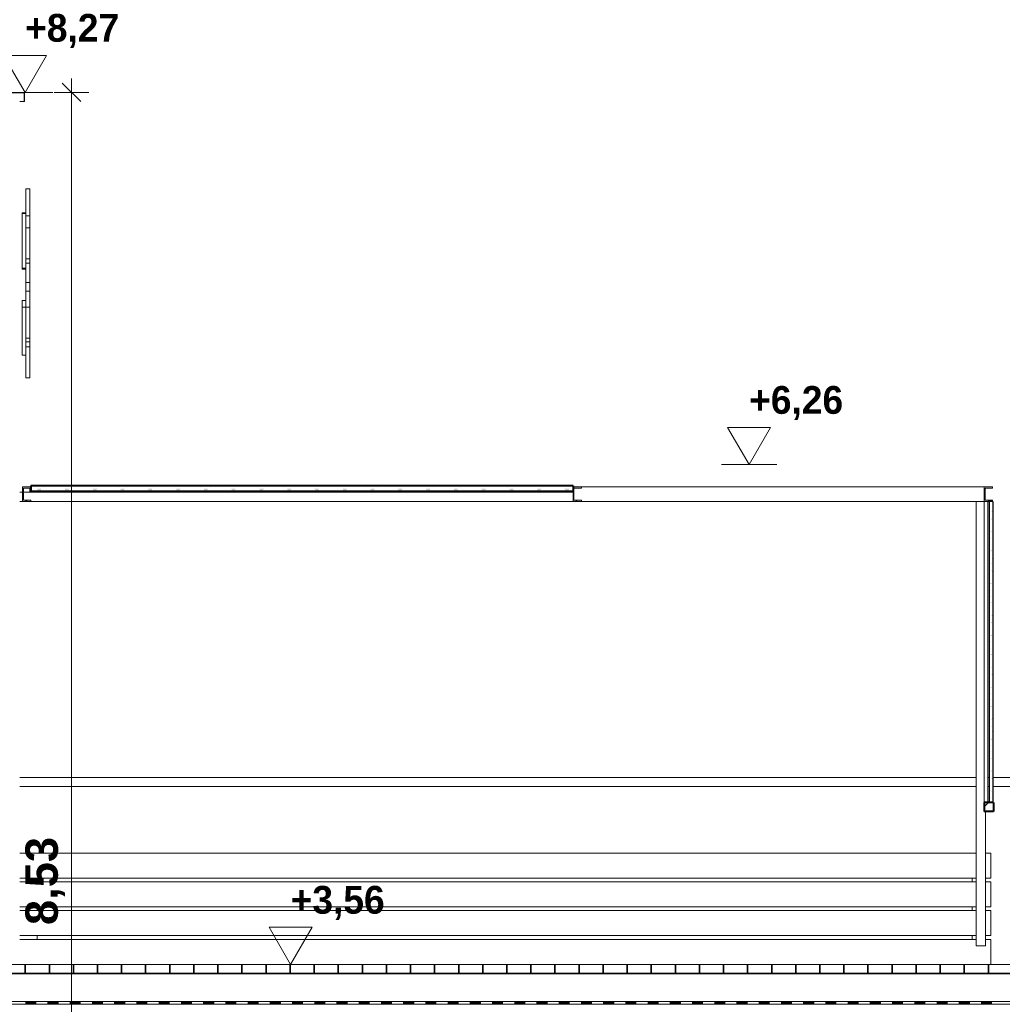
# Model space of a CAD drawing. Header units: millimetres. Extents: x -4481 to 79246, y -53000 to 18468.
# Tile 74 of 79: x 54570 to 59875, y 3344 to 8663. Entities that reach past the tile are written whole.
import ezdxf

# ---------------------------------------------------------------- set-up
doc = ezdxf.new("R2010")
doc.units = ezdxf.units.MM
doc.header["$MEASUREMENT"] = 0
doc.linetypes.add('Wipeout_Contour', pattern=[1000, 0, -1000])
for name, color, linetype in [('Nouveau_0', 7, 'Continuous'), ('Nouveau_2D - Cotations pour 100ème', 7, 'Continuous'), ('Nouveau__Constr - Poutres', 7, 'Continuous'), ('Nouveau__Constr - Serrurerie', 7, 'Continuous'), ('Nouveau__Murs ext - Bardages', 7, 'Continuous'), ('Nouveau__Sols - Dalles', 7, 'Continuous'), ('Nouveau_Equip - Agencement', 7, 'Continuous')]:
    doc.layers.add(name, color=color, linetype=linetype)
doc.styles.add('STYLE_GENERE_1', font='GOTHIC.TTF')
doc.styles.add('STYLE_GENERE_2', font='arial.ttf')
doc.dimstyles.new('STYLE_GENERE__10', dxfattribs={"dimtxt": 175, "dimasz": 95, "dimexe": 0.18, "dimexo": 30247.210424, "dimgap": 0, "dimtad": 1, "dimlfac": 0.001, "dimzin": 0, "dimdsep": 46, "dimtxsty": 'STYLE_GENERE_2', "dimblk": 'ARROWHEAD_6', "dimblk1": 'ARROWHEAD_6', "dimblk2": 'ARROWHEAD_6', "dimcen": 0.09, "dimclrd": 1, "dimclre": 1, "dimclrt": 1, "dimazin": 0, "dimtfac": 1, "dimtdec": 4, "dimtmove": 0, "dimatfit": 3, "dimfxl": 0, "dimtolj": 1, "dimtzin": 0, "dimarcsym": 0})
doc.dimstyles.new('STYLE_GENERE__9', dxfattribs={"dimtxt": 175, "dimasz": 95, "dimexe": 0.18, "dimexo": 28568.917041, "dimgap": 0, "dimtad": 1, "dimlfac": 0.001, "dimzin": 0, "dimdsep": 46, "dimtxsty": 'STYLE_GENERE_2', "dimblk": 'ARROWHEAD_6', "dimblk1": 'ARROWHEAD_6', "dimblk2": 'ARROWHEAD_6', "dimcen": 0.09, "dimclrd": 1, "dimclre": 1, "dimclrt": 1, "dimazin": 0, "dimtfac": 1, "dimtdec": 4, "dimtmove": 0, "dimatfit": 3, "dimfxl": 0, "dimtolj": 1, "dimtzin": 0, "dimarcsym": 0})
pattern_1 = [(135, (0, 0), (159.099, 159.099), []), (135, (-53.03, -53.03), (159.099, 159.099), [])]

# ---------------------------------------------------------------- blocks, each defined once
blk = doc.blocks.new('Élément de coupe_45')
at = {"layer": 'Nouveau__Constr - Poutres', "color": 7, "linetype": 'Continuous', "lineweight": 13}
for p, q in [((59735, 4570), (54570, 4570)), ((59805, 4570), (59797.5, 4570)), ((59923, 4570), (59825, 4570)), ((59735, 4520), (54570, 4520)), ((59805, 4520), (59797.5, 4520)), ((59923, 4520), (59825, 4520))]:
    blk.add_line(p, q, dxfattribs=at)
blk = doc.blocks.new('Élément de coupe_47')
at = {"layer": 'Nouveau__Murs ext - Bardages', "linetype": 'Continuous', "lineweight": 15}
blk.add_hatch(color=7, dxfattribs=at).paths.add_polyline_path([(54217, 8270), (54217, 8220), (54219, 8220), (54219, 8268), (54594, 8268), (54594, 8220), (54596, 8220), (54596, 8270)])
at = {"layer": 'Nouveau__Murs ext - Bardages', "color": 7, "linetype": 'Continuous', "lineweight": 20}
for p, q in [((54217, 8270), (54217, 8220)), ((54596, 8270), (54217, 8270)), ((54219, 8268), (54219, 8220)), ((54594, 8268), (54219, 8268)), ((54594, 8268), (54594, 8220)), ((54596, 8270), (54596, 8220)), ((54219, 8220), (54217, 8220)), ((54596, 8220), (54594, 8220))]:
    blk.add_line(p, q, dxfattribs=at)
blk = doc.blocks.new('Élément de coupe_48')
at = {"layer": 'Nouveau__Murs ext - Bardages', "color": 7, "linetype": 'Continuous', "lineweight": 13}
blk.add_line((54594, 8220), (54570, 8220), dxfattribs=at)
blk = doc.blocks.new('Élément de coupe_99')
at = {"layer": 'Nouveau__Constr - Poutres', "color": 7, "linetype": 'Continuous', "lineweight": 13}
for p, q in [((54604, 7748.8), (54604, 7742)), ((54604, 7748.8), (54624, 7748.8)), ((54604, 7742), (54604, 7729)), ((54604, 7729), (54604, 7710.7)), ((54624, 7748.8), (54624, 7742)), ((54624, 7742), (54624, 7729)), ((54624, 7729), (54624, 7710.7)), ((54604, 7710.7), (54604, 7688.8)), ((54604, 7688.8), (54604, 7664.9)), ((54604, 7664.9), (54604, 7641)), ((54624, 7710.7), (54624, 7688.8)), ((54624, 7688.8), (54624, 7664.9)), ((54624, 7664.9), (54624, 7641)), ((54604, 7641), (54604, 7619.1)), ((54604, 7619.1), (54604, 7602.3)), ((54624, 7641), (54624, 7619.1)), ((54624, 7619.1), (54624, 7602.3)), ((54604, 7602.3), (54604, 7598.4)), ((54604, 7602.3), (54624, 7602.3)), ((54604, 7598.4), (54604, 7587.1)), ((54604, 7587.1), (54604, 7570.3)), ((54604, 7570.3), (54604, 7550.5)), ((54624, 7602.3), (54624, 7598.4)), ((54624, 7598.4), (54624, 7587.1)), ((54624, 7587.1), (54624, 7570.3)), ((54624, 7570.3), (54624, 7550.5)), ((54604, 7550.5), (54604, 7538.9)), ((54604, 7538.9), (54604, 7532.1)), ((54604, 7538.9), (54624, 7538.9)), ((54604, 7532.1), (54604, 7519.1)), ((54604, 7519.1), (54604, 7500.9)), ((54604, 7500.9), (54604, 7478.9)), ((54624, 7550.5), (54624, 7538.9)), ((54624, 7538.9), (54624, 7532.1)), ((54624, 7532.1), (54624, 7519.1)), ((54624, 7519.1), (54624, 7500.9)), ((54624, 7500.9), (54624, 7478.9)), ((54604, 7478.9), (54604, 7455)), ((54604, 7455), (54604, 7431.1)), ((54624, 7478.9), (54624, 7455)), ((54624, 7455), (54624, 7431.1)), ((54604, 7431.1), (54604, 7409.2)), ((54604, 7409.2), (54604, 7390.9)), ((54624, 7431.1), (54624, 7409.2)), ((54624, 7409.2), (54624, 7390.9)), ((54604, 7390.9), (54604, 7377.9)), ((54604, 7377.9), (54604, 7371.1)), ((54604, 7371.1), (54624, 7371.1)), ((54604, 7371.1), (54604, 7370.8)), ((54604, 7370.8), (54604, 7347.4)), ((54604, 7347.4), (54604, 7343.4)), ((54604, 7347.4), (54624, 7347.4)), ((54604, 7343.4), (54604, 7332.2)), ((54624, 7390.9), (54624, 7377.9)), ((54624, 7377.9), (54624, 7371.1)), ((54624, 7371.1), (54624, 7370.8)), ((54624, 7370.8), (54624, 7347.4)), ((54624, 7347.4), (54624, 7343.4)), ((54624, 7343.4), (54624, 7332.2)), ((54604, 7332.2), (54604, 7315.4)), ((54604, 7315.4), (54604, 7295.6)), ((54604, 7295.6), (54604, 7275.7)), ((54624, 7332.2), (54624, 7315.4)), ((54624, 7315.4), (54624, 7295.6)), ((54624, 7295.6), (54624, 7275.7)), ((54604, 7275.7), (54604, 7258.9)), ((54604, 7258.9), (54604, 7247.7)), ((54604, 7247.7), (54604, 7243.8)), ((54604, 7243.8), (54604, 7224.9)), ((54604, 7243.8), (54624, 7243.8)), ((54624, 7275.7), (54624, 7258.9)), ((54624, 7258.9), (54624, 7247.7)), ((54624, 7247.7), (54624, 7243.8)), ((54624, 7243.8), (54624, 7224.9)), ((54604, 7224.9), (54604, 7195.5)), ((54604, 7195.5), (54604, 7188.7)), ((54604, 7195.5), (54624, 7195.5)), ((54604, 7188.7), (54604, 7175.6)), ((54624, 7224.9), (54624, 7195.5)), ((54624, 7195.5), (54624, 7188.7)), ((54624, 7188.7), (54624, 7175.6)), ((54604, 7175.6), (54604, 7157.4)), ((54604, 7157.4), (54604, 7135.4)), ((54604, 7135.4), (54604, 7111.6)), ((54624, 7175.6), (54624, 7157.4)), ((54624, 7157.4), (54624, 7135.4)), ((54624, 7135.4), (54624, 7111.6)), ((54604, 7111.6), (54604, 7110.6)), ((54604, 7110.6), (54604, 7103.8)), ((54604, 7110.6), (54624, 7110.6)), ((54604, 7103.8), (54604, 7090.8)), ((54604, 7090.8), (54604, 7072.5)), ((54624, 7111.6), (54624, 7110.6)), ((54624, 7110.6), (54624, 7103.8)), ((54624, 7103.8), (54624, 7090.8)), ((54624, 7090.8), (54624, 7072.5)), ((54604, 7072.5), (54604, 7050.6)), ((54604, 7050.6), (54604, 7026.7)), ((54604, 7026.7), (54604, 7002.8)), ((54624, 7072.5), (54624, 7050.6)), ((54624, 7050.6), (54624, 7026.7)), ((54624, 7026.7), (54624, 7002.8)), ((54604, 7002.8), (54604, 6980.8)), ((54604, 6980.8), (54604, 6962.6)), ((54624, 7002.8), (54624, 6980.8)), ((54624, 6980.8), (54624, 6962.6)), ((54604, 6962.6), (54604, 6949.6)), ((54604, 6949.6), (54604, 6942.8)), ((54604, 6942.8), (54604, 6938.1)), ((54604, 6942.8), (54624, 6942.8)), ((54604, 6938.1), (54604, 6926.9)), ((54604, 6926.9), (54604, 6922.9)), ((54604, 6922.9), (54624, 6922.9)), ((54604, 6922.9), (54604, 6921.2)), ((54604, 6921.2), (54604, 6904.6)), ((54624, 6962.6), (54624, 6949.6)), ((54624, 6949.6), (54624, 6942.8)), ((54624, 6942.8), (54624, 6938.1)), ((54624, 6938.1), (54624, 6926.9)), ((54624, 6926.9), (54624, 6922.9)), ((54624, 6922.9), (54624, 6921.2)), ((54624, 6921.2), (54624, 6904.6)), ((54604, 6904.6), (54604, 6896.3)), ((54604, 6896.3), (54604, 6889.5)), ((54604, 6896.3), (54624, 6896.3)), ((54604, 6889.5), (54604, 6876.4)), ((54604, 6876.4), (54604, 6858.2)), ((54624, 6904.6), (54624, 6896.3)), ((54624, 6896.3), (54624, 6889.5)), ((54624, 6889.5), (54624, 6876.4)), ((54624, 6876.4), (54624, 6858.2)), ((54604, 6858.2), (54604, 6836.3)), ((54604, 6836.3), (54604, 6812.4)), ((54604, 6812.4), (54604, 6788.5)), ((54624, 6858.2), (54624, 6836.3)), ((54624, 6836.3), (54624, 6812.4)), ((54624, 6812.4), (54624, 6788.5)), ((54604, 6788.5), (54604, 6766.5)), ((54604, 6766.5), (54604, 6748.3)), ((54624, 6788.5), (54624, 6766.5)), ((54624, 6766.5), (54624, 6748.3)), ((54604, 6748.3), (54604, 6735.2)), ((54604, 6735.2), (54604, 6728.4)), ((54604, 6728.4), (54624, 6728.4)), ((54624, 6748.3), (54624, 6735.2)), ((54624, 6735.2), (54624, 6728.4))]:
    blk.add_line(p, q, dxfattribs=at)
blk = doc.blocks.new('*X148')
at = {"layer": 'Nouveau__Sols - Dalles', "linetype": 'Continuous', "lineweight": 15}
for points in [[(54660, 3360), (54600, 3360), (54600, 3345), (54660, 3345)], [(54780, 3360), (54720, 3360), (54720, 3345), (54780, 3345)], [(54900, 3360), (54840, 3360), (54840, 3345), (54900, 3345)], [(55020, 3360), (54960, 3360), (54960, 3345), (55020, 3345)], [(55140, 3360), (55080, 3360), (55080, 3345), (55140, 3345)], [(55260, 3360), (55200, 3360), (55200, 3345), (55260, 3345)], [(55380, 3360), (55320, 3360), (55320, 3345), (55380, 3345)], [(55500, 3360), (55440, 3360), (55440, 3345), (55500, 3345)], [(55620, 3360), (55560, 3360), (55560, 3345), (55620, 3345)], [(55740, 3360), (55680, 3360), (55680, 3345), (55740, 3345)], [(55860, 3360), (55800, 3360), (55800, 3345), (55860, 3345)], [(55980, 3360), (55920, 3360), (55920, 3345), (55980, 3345)], [(56100, 3360), (56040, 3360), (56040, 3345), (56100, 3345)], [(56220, 3360), (56160, 3360), (56160, 3345), (56220, 3345)], [(56340, 3360), (56280, 3360), (56280, 3345), (56340, 3345)], [(56460, 3360), (56400, 3360), (56400, 3345), (56460, 3345)], [(56580, 3360), (56520, 3360), (56520, 3345), (56580, 3345)], [(56700, 3360), (56640, 3360), (56640, 3345), (56700, 3345)], [(56820, 3360), (56760, 3360), (56760, 3345), (56820, 3345)], [(56940, 3360), (56880, 3360), (56880, 3345), (56940, 3345)], [(57060, 3360), (57000, 3360), (57000, 3345), (57060, 3345)], [(57180, 3360), (57120, 3360), (57120, 3345), (57180, 3345)], [(57300, 3360), (57240, 3360), (57240, 3345), (57300, 3345)], [(57420, 3360), (57360, 3360), (57360, 3345), (57420, 3345)], [(57540, 3360), (57480, 3360), (57480, 3345), (57540, 3345)], [(57660, 3360), (57600, 3360), (57600, 3345), (57660, 3345)], [(57780, 3360), (57720, 3360), (57720, 3345), (57780, 3345)], [(57900, 3360), (57840, 3360), (57840, 3345), (57900, 3345)], [(58020, 3360), (57960, 3360), (57960, 3345), (58020, 3345)], [(58140, 3360), (58080, 3360), (58080, 3345), (58140, 3345)], [(58260, 3360), (58200, 3360), (58200, 3345), (58260, 3345)], [(58380, 3360), (58320, 3360), (58320, 3345), (58380, 3345)], [(58500, 3360), (58440, 3360), (58440, 3345), (58500, 3345)], [(58620, 3360), (58560, 3360), (58560, 3345), (58620, 3345)], [(58740, 3360), (58680, 3360), (58680, 3345), (58740, 3345)], [(58860, 3360), (58800, 3360), (58800, 3345), (58860, 3345)], [(58980, 3360), (58920, 3360), (58920, 3345), (58980, 3345)], [(59100, 3360), (59040, 3360), (59040, 3345), (59100, 3345)], [(59220, 3360), (59160, 3360), (59160, 3345), (59220, 3345)], [(59340, 3360), (59280, 3360), (59280, 3345), (59340, 3345)], [(59460, 3360), (59400, 3360), (59400, 3345), (59460, 3345)], [(59580, 3360), (59520, 3360), (59520, 3345), (59580, 3345)], [(59700, 3360), (59640, 3360), (59640, 3345), (59700, 3345)], [(59820, 3360), (59760, 3360), (59760, 3345), (59820, 3345)]]:
    blk.add_hatch(color=7, dxfattribs=at).paths.add_polyline_path(points)
blk = doc.blocks.new('Élément de coupe_133')
at = {"color": 254, "linetype": 'Wipeout_Contour', "lineweight": 0, "ltscale": 229289.191461}
blk.add_wipeout([(54470, 3510), (54470, 3360), (59968, 3360), (59968, 3510)], dxfattribs=at).dxf.layer = 'Nouveau__Sols - Dalles'
at = {"layer": 'Nouveau__Sols - Dalles', "color": 7, "linetype": 'Continuous', "lineweight": 5}
for p, q in [((59968, 3360), (54470, 3360)), ((59968, 3345), (54470, 3345))]:
    blk.add_line(p, q, dxfattribs=at)
at = {"layer": 'Nouveau__Sols - Dalles', "lineweight": 0}
blk.add_blockref('*X148', (0, 0), dxfattribs=at)
at = {"color": 254, "linetype": 'Wipeout_Contour', "lineweight": 0, "ltscale": 229313.390378}
blk.add_wipeout([(54470, 3510), (59968, 3510), (59968, 3560), (54470, 3560)], dxfattribs=at).dxf.layer = 'Nouveau__Sols - Dalles'
at = {"layer": 'Nouveau__Sols - Dalles', "linetype": 'Continuous', "lineweight": 35}
h = blk.add_hatch(dxfattribs=at)
h.set_pattern_fill('Béton_préfabriqué', style=0, pattern_type=2)
h.set_pattern_definition([(0, (0, 0), (0, 130), []), (90, (0, 0), (-130, 0), [])])
h.paths.add_polyline_path([(54470, 3510), (59968, 3510), (59968, 3560), (54470, 3560)])
at = {"layer": 'Nouveau__Sols - Dalles', "color": 7, "linetype": 'Continuous', "lineweight": 5}
for p, q in [((59960, 3560), (54470, 3560)), ((59968, 3510), (54470, 3510))]:
    blk.add_line(p, q, dxfattribs=at)
blk = doc.blocks.new('Élément de coupe_137')
at = {"layer": 'Nouveau__Constr - Serrurerie', "color": 7, "linetype": 'Continuous', "lineweight": 13}
for p, q in [((54625, 6110), (54625, 6132)), ((57602.5, 6140), (59777.5, 6140)), ((54630, 6115), (54630, 6110)), ((57602.5, 6060), (59735, 6060))]:
    blk.add_line(p, q, dxfattribs=at)
blk = doc.blocks.new('Élément de coupe_176')
at = {"layer": 'Nouveau__Murs ext - Bardages', "color": 7, "linetype": 'Continuous', "lineweight": 13}
for p, q in [((54584, 7620), (54584, 7618)), ((54604, 7620), (54584, 7620)), ((54584, 7618), (54584, 7614.9)), ((54584, 7614.9), (54584, 7320.4)), ((54604, 7614.9), (54584, 7614.9)), ((54584, 7320.4), (54584, 7320.3)), ((54604, 7320.4), (54584, 7320.4)), ((54584, 7320.3), (54584, 7316.6)), ((54584, 7316.6), (54584, 7315.4)), ((54604, 7315.4), (54584, 7315.4))]:
    blk.add_line(p, q, dxfattribs=at)
blk = doc.blocks.new('Élément de coupe_177')
at = {"layer": 'Nouveau__Murs ext - Bardages', "color": 7, "linetype": 'Continuous', "lineweight": 13}
for p, q in [((54584, 7145.1), (54584, 7110.3)), ((54604, 7145.1), (54584, 7145.1)), ((54584, 7110.3), (54584, 6850.6)), ((54604, 7110.3), (54584, 7110.3)), ((54604, 6850.6), (54584, 6850.6))]:
    blk.add_line(p, q, dxfattribs=at)
blk = doc.blocks.new('Élément de coupe_178')
at = {"layer": 'Nouveau_0', "color": 7, "linetype": 'Continuous', "lineweight": 13}
for p, q in [((59735, 6060), (59777.5, 6060)), ((59735, 3660), (59735, 6060)), ((59785, 3660), (59785, 4385)), ((59735, 3660), (59785, 3660))]:
    blk.add_line(p, q, dxfattribs=at)
blk = doc.blocks.new('Élément de coupe_179')
at = {"layer": 'Nouveau_Equip - Agencement', "color": 7, "linetype": 'Continuous', "lineweight": 13}
for p, q in [((54570, 4160), (59735, 4160)), ((59785, 4160), (59813, 4160)), ((59813, 4025), (59813, 4160)), ((54570, 4025), (59735, 4025)), ((54570, 4005), (59735, 4005)), ((54665, 4005), (54665, 4025)), ((59713, 4005), (59713, 4025)), ((59785, 4025), (59813, 4025)), ((59785, 4005), (59813, 4005)), ((59813, 3870), (59813, 4005)), ((54570, 3870), (59735, 3870)), ((54570, 3850), (59735, 3850)), ((54665, 3850), (54665, 3870)), ((59713, 3850), (59713, 3870)), ((59785, 3870), (59813, 3870)), ((59785, 3850), (59813, 3850)), ((59813, 3715), (59813, 3850)), ((54570, 3715), (59735, 3715)), ((54570, 3695), (59735, 3695)), ((54665, 3695), (54665, 3715)), ((59713, 3695), (59713, 3715)), ((59785, 3715), (59813, 3715)), ((59785, 3695), (59813, 3695)), ((59813, 3560), (59813, 3695))]:
    blk.add_line(p, q, dxfattribs=at)
blk = doc.blocks.new('Élément de coupe_184')
at = {"color": 254, "linetype": 'Wipeout_Contour', "lineweight": 0, "ltscale": 480892.337075}
blk.add_wipeout([(59822.5, 6140), (59777.5, 6140), (59777.5, 6060), (59822.5, 6060), (59822.5, 6068), (59782.5, 6068), (59782.5, 6132), (59822.5, 6132)], dxfattribs=at).dxf.layer = 'Nouveau__Constr - Serrurerie'
at = {"layer": 'Nouveau__Constr - Serrurerie', "linetype": 'Continuous', "lineweight": 15}
h = blk.add_hatch(dxfattribs=at)
h.set_pattern_fill('Acier', style=0, pattern_type=2)
h.set_pattern_definition(pattern_1)
h.paths.add_polyline_path([(59822.5, 6140), (59777.5, 6140), (59777.5, 6060), (59822.5, 6060), (59822.5, 6068), (59782.5, 6068), (59782.5, 6132), (59822.5, 6132)])
at = {"layer": 'Nouveau__Constr - Serrurerie', "color": 7, "linetype": 'Continuous', "lineweight": 13}
for p, q in [((59777.5, 6140), (59777.5, 6060)), ((59822.5, 6140), (59777.5, 6140)), ((59782.5, 6132), (59782.5, 6068)), ((59822.5, 6132), (59782.5, 6132)), ((59822.5, 6140), (59822.5, 6132)), ((59822.5, 6068), (59782.5, 6068)), ((59822.5, 6068), (59822.5, 6060)), ((59805, 6060), (59777.5, 6060))]:
    blk.add_line(p, q, dxfattribs=at)
blk = doc.blocks.new('Élément de coupe_185')
at = {"color": 254, "linetype": 'Wipeout_Contour', "lineweight": 0, "ltscale": 463227.527298}
blk.add_wipeout([(57602.5, 6140), (57557.5, 6140), (57557.5, 6060), (57602.5, 6060), (57602.5, 6068), (57562.5, 6068), (57562.5, 6132), (57602.5, 6132)], dxfattribs=at).dxf.layer = 'Nouveau__Constr - Serrurerie'
at = {"layer": 'Nouveau__Constr - Serrurerie', "linetype": 'Continuous', "lineweight": 15}
h = blk.add_hatch(dxfattribs=at)
h.set_pattern_fill('Acier', style=0, pattern_type=2)
h.set_pattern_definition(pattern_1)
h.paths.add_polyline_path([(57602.5, 6140), (57557.5, 6140), (57557.5, 6060), (57602.5, 6060), (57602.5, 6068), (57562.5, 6068), (57562.5, 6132), (57602.5, 6132)])
at = {"layer": 'Nouveau__Constr - Serrurerie', "color": 7, "linetype": 'Continuous', "lineweight": 13}
for p, q in [((57602.5, 6140), (57557.5, 6140)), ((57562.5, 6132), (57562.5, 6068)), ((57602.5, 6132), (57562.5, 6132)), ((57602.5, 6140), (57602.5, 6132)), ((57557.5, 6115), (57557.5, 6060)), ((57602.5, 6068), (57562.5, 6068)), ((57602.5, 6068), (57602.5, 6060)), ((57602.5, 6060), (57557.5, 6060))]:
    blk.add_line(p, q, dxfattribs=at)
blk = doc.blocks.new('Élément de coupe_309')
at = {"color": 254, "linetype": 'Wipeout_Contour', "lineweight": 0, "ltscale": 439586.995881}
blk.add_wipeout([(54630, 6140), (54585, 6140), (54585, 6060), (54630, 6060), (54630, 6068), (54590, 6068), (54590, 6132), (54630, 6132)], dxfattribs=at).dxf.layer = 'Nouveau__Constr - Serrurerie'
at = {"layer": 'Nouveau__Constr - Serrurerie', "linetype": 'Continuous', "lineweight": 15}
h = blk.add_hatch(dxfattribs=at)
h.set_pattern_fill('Acier', style=0, pattern_type=2)
h.set_pattern_definition(pattern_1)
h.paths.add_polyline_path([(54630, 6140), (54585, 6140), (54585, 6060), (54630, 6060), (54630, 6068), (54590, 6068), (54590, 6132), (54630, 6132)])
at = {"layer": 'Nouveau__Constr - Serrurerie', "color": 7, "linetype": 'Continuous', "lineweight": 13}
for p, q in [((54585, 6140), (54585, 6060)), ((54630, 6140), (54585, 6140)), ((54590, 6132), (54590, 6068)), ((54630, 6132), (54590, 6132)), ((54630, 6068), (54590, 6068)), ((54630, 6068), (54630, 6060)), ((54630, 6060), (54585, 6060))]:
    blk.add_line(p, q, dxfattribs=at)
blk = doc.blocks.new('Élément de coupe_316')
at = {"color": 254, "linetype": 'Wipeout_Contour', "lineweight": 0, "ltscale": 239859.549831}
blk.add_wipeout([(59777.5, 4435), (59777.5, 4385), (59827.5, 4385), (59827.5, 4435)], dxfattribs=at).dxf.layer = 'Nouveau__Constr - Serrurerie'
at = {"layer": 'Nouveau__Constr - Serrurerie', "linetype": 'Continuous', "lineweight": 15}
h = blk.add_hatch(dxfattribs=at)
h.set_pattern_fill('Acier', style=0, pattern_type=2)
h.set_pattern_definition([(45, (0, 0), (-159.099, 159.099), []), (45, (-53.03, 53.03), (-159.099, 159.099), [])])
h.paths.add_polyline_path([(59777.5, 4435), (59777.5, 4385), (59827.5, 4385), (59827.5, 4435)])
at = {"layer": 'Nouveau__Constr - Serrurerie', "color": 7, "linetype": 'Continuous', "lineweight": 40}
for p, q in [((59777.5, 4435), (59777.5, 4385)), ((59805, 4435), (59777.5, 4435)), ((59825, 4435), (59805, 4435)), ((59827.5, 4435), (59825, 4435)), ((59827.5, 4435), (59827.5, 4385)), ((59827.5, 4385), (59777.5, 4385))]:
    blk.add_line(p, q, dxfattribs=at)
blk = doc.blocks.new('Élément de coupe_317')
at = {"layer": 'Nouveau_0', "color": 7, "linetype": 'Continuous', "lineweight": 13}
for p, q in [((59777.5, 4435), (59777.5, 6060)), ((59797.5, 4435), (59797.5, 6060))]:
    blk.add_line(p, q, dxfattribs=at)
blk = doc.blocks.new('Élément de coupe_319')
at = {"layer": 'Nouveau__Constr - Serrurerie', "color": 7, "linetype": 'Continuous', "lineweight": 13}
for p, q in [((54570, 6110), (54585, 6110)), ((54590, 6110), (57557.5, 6110)), ((54570, 6060), (54585, 6060)), ((54630, 6060), (57557.5, 6060))]:
    blk.add_line(p, q, dxfattribs=at)
blk = doc.blocks.new('*X408')
at = {"layer": 'Nouveau__Constr - Serrurerie', "linetype": 'Continuous', "lineweight": 15}
for points in [[(54632.3, 6145), (54631.5, 6145), (54665, 6129.5), (54665, 6120.5), (54653.1, 6115), (54653.8, 6115), (54665, 6120.2), (54665, 6120), (54685, 6120), (54685, 6120.2), (54696.2, 6115), (54696.9, 6115), (54685, 6120.5), (54685, 6129.5), (54718.5, 6145), (54717.7, 6145), (54685, 6129.8), (54685, 6130), (54665, 6130), (54665, 6129.8)], [(54781.5, 6145), (54815, 6129.5), (54815, 6120.5), (54803.1, 6115), (54803.8, 6115), (54815, 6120.2), (54815, 6120), (54835, 6120), (54835, 6120.2), (54846.2, 6115), (54846.9, 6115), (54835, 6120.5), (54835, 6129.5), (54868.5, 6145), (54867.7, 6145), (54835, 6129.8), (54835, 6130), (54815, 6130), (54815, 6129.8), (54782.3, 6145)], [(54931.5, 6145), (54965, 6129.5), (54965, 6120.5), (54953.1, 6115), (54953.8, 6115), (54965, 6120.2), (54965, 6120), (54985, 6120), (54985, 6120.2), (54996.2, 6115), (54996.9, 6115), (54985, 6120.5), (54985, 6129.5), (55018.5, 6145), (55017.7, 6145), (54985, 6129.8), (54985, 6130), (54965, 6130), (54965, 6129.8), (54932.3, 6145)], [(55081.5, 6145), (55115, 6129.5), (55115, 6120.5), (55103.1, 6115), (55103.8, 6115), (55115, 6120.2), (55115, 6120), (55135, 6120), (55135, 6120.2), (55146.2, 6115), (55146.9, 6115), (55135, 6120.5), (55135, 6129.5), (55168.5, 6145), (55167.7, 6145), (55135, 6129.8), (55135, 6130), (55115, 6130), (55115, 6129.8), (55082.3, 6145)], [(55231.5, 6145), (55265, 6129.5), (55265, 6120.5), (55253.1, 6115), (55253.8, 6115), (55265, 6120.2), (55265, 6120), (55285, 6120), (55285, 6120.2), (55296.2, 6115), (55296.9, 6115), (55285, 6120.5), (55285, 6129.5), (55318.5, 6145), (55317.7, 6145), (55285, 6129.8), (55285, 6130), (55265, 6130), (55265, 6129.8), (55232.3, 6145)], [(55381.5, 6145), (55415, 6129.5), (55415, 6120.5), (55403.1, 6115), (55403.8, 6115), (55415, 6120.2), (55415, 6120), (55435, 6120), (55435, 6120.2), (55446.2, 6115), (55446.9, 6115), (55435, 6120.5), (55435, 6129.5), (55468.5, 6145), (55467.7, 6145), (55435, 6129.8), (55435, 6130), (55415, 6130), (55415, 6129.8), (55382.3, 6145)], [(55531.5, 6145), (55565, 6129.5), (55565, 6120.5), (55553.1, 6115), (55553.8, 6115), (55565, 6120.2), (55565, 6120), (55585, 6120), (55585, 6120.2), (55596.2, 6115), (55596.9, 6115), (55585, 6120.5), (55585, 6129.5), (55618.5, 6145), (55617.7, 6145), (55585, 6129.8), (55585, 6130), (55565, 6130), (55565, 6129.8), (55532.3, 6145)], [(55681.5, 6145), (55715, 6129.5), (55715, 6120.5), (55703.1, 6115), (55703.8, 6115), (55715, 6120.2), (55715, 6120), (55735, 6120), (55735, 6120.2), (55746.2, 6115), (55746.9, 6115), (55735, 6120.5), (55735, 6129.5), (55768.5, 6145), (55767.7, 6145), (55735, 6129.8), (55735, 6130), (55715, 6130), (55715, 6129.8), (55682.3, 6145)], [(55831.5, 6145), (55865, 6129.5), (55865, 6120.5), (55853.1, 6115), (55853.8, 6115), (55865, 6120.2), (55865, 6120), (55885, 6120), (55885, 6120.2), (55896.2, 6115), (55896.9, 6115), (55885, 6120.5), (55885, 6129.5), (55918.5, 6145), (55917.7, 6145), (55885, 6129.8), (55885, 6130), (55865, 6130), (55865, 6129.8), (55832.3, 6145)], [(55981.5, 6145), (56015, 6129.5), (56015, 6120.5), (56003.1, 6115), (56003.8, 6115), (56015, 6120.2), (56015, 6120), (56035, 6120), (56035, 6120.2), (56046.2, 6115), (56046.9, 6115), (56035, 6120.5), (56035, 6129.5), (56068.5, 6145), (56067.7, 6145), (56035, 6129.8), (56035, 6130), (56015, 6130), (56015, 6129.8), (55982.3, 6145)], [(56131.5, 6145), (56165, 6129.5), (56165, 6120.5), (56153.1, 6115), (56153.8, 6115), (56165, 6120.2), (56165, 6120), (56185, 6120), (56185, 6120.2), (56196.2, 6115), (56196.9, 6115), (56185, 6120.5), (56185, 6129.5), (56218.5, 6145), (56217.7, 6145), (56185, 6129.8), (56185, 6130), (56165, 6130), (56165, 6129.8), (56132.3, 6145)], [(56281.5, 6145), (56315, 6129.5), (56315, 6120.5), (56303.1, 6115), (56303.8, 6115), (56315, 6120.2), (56315, 6120), (56335, 6120), (56335, 6120.2), (56346.2, 6115), (56346.9, 6115), (56335, 6120.5), (56335, 6129.5), (56368.5, 6145), (56367.7, 6145), (56335, 6129.8), (56335, 6130), (56315, 6130), (56315, 6129.8), (56282.3, 6145)], [(56431.5, 6145), (56465, 6129.5), (56465, 6120.5), (56453.1, 6115), (56453.8, 6115), (56465, 6120.2), (56465, 6120), (56485, 6120), (56485, 6120.2), (56496.2, 6115), (56496.9, 6115), (56485, 6120.5), (56485, 6129.5), (56518.5, 6145), (56517.7, 6145), (56485, 6129.8), (56485, 6130), (56465, 6130), (56465, 6129.8), (56432.3, 6145)], [(56581.5, 6145), (56615, 6129.5), (56615, 6120.5), (56603.1, 6115), (56603.8, 6115), (56615, 6120.2), (56615, 6120), (56635, 6120), (56635, 6120.2), (56646.2, 6115), (56646.9, 6115), (56635, 6120.5), (56635, 6129.5), (56668.5, 6145), (56667.7, 6145), (56635, 6129.8), (56635, 6130), (56615, 6130), (56615, 6129.8), (56582.3, 6145)], [(56731.5, 6145), (56765, 6129.5), (56765, 6120.5), (56753.1, 6115), (56753.8, 6115), (56765, 6120.2), (56765, 6120), (56785, 6120), (56785, 6120.2), (56796.2, 6115), (56796.9, 6115), (56785, 6120.5), (56785, 6129.5), (56818.5, 6145), (56817.7, 6145), (56785, 6129.8), (56785, 6130), (56765, 6130), (56765, 6129.8), (56732.3, 6145)], [(56881.5, 6145), (56915, 6129.5), (56915, 6120.5), (56903.1, 6115), (56903.8, 6115), (56915, 6120.2), (56915, 6120), (56935, 6120), (56935, 6120.2), (56946.2, 6115), (56946.9, 6115), (56935, 6120.5), (56935, 6129.5), (56968.5, 6145), (56967.7, 6145), (56935, 6129.8), (56935, 6130), (56915, 6130), (56915, 6129.8), (56882.3, 6145)], [(57031.5, 6145), (57065, 6129.5), (57065, 6120.5), (57053.1, 6115), (57053.8, 6115), (57065, 6120.2), (57065, 6120), (57085, 6120), (57085, 6120.2), (57096.2, 6115), (57096.9, 6115), (57085, 6120.5), (57085, 6129.5), (57118.5, 6145), (57117.7, 6145), (57085, 6129.8), (57085, 6130), (57065, 6130), (57065, 6129.8), (57032.3, 6145)], [(57181.5, 6145), (57215, 6129.5), (57215, 6120.5), (57203.1, 6115), (57203.8, 6115), (57215, 6120.2), (57215, 6120), (57235, 6120), (57235, 6120.2), (57246.2, 6115), (57246.9, 6115), (57235, 6120.5), (57235, 6129.5), (57268.5, 6145), (57267.7, 6145), (57235, 6129.8), (57235, 6130), (57215, 6130), (57215, 6129.8), (57182.3, 6145)], [(57331.5, 6145), (57365, 6129.5), (57365, 6120.5), (57353.1, 6115), (57353.8, 6115), (57365, 6120.2), (57365, 6120), (57385, 6120), (57385, 6120.2), (57396.2, 6115), (57396.9, 6115), (57385, 6120.5), (57385, 6129.5), (57418.5, 6145), (57417.7, 6145), (57385, 6129.8), (57385, 6130), (57365, 6130), (57365, 6129.8), (57332.3, 6145)], [(57482.3, 6145), (57481.5, 6145), (57515, 6129.5), (57515, 6120.5), (57503.1, 6115), (57503.8, 6115), (57515, 6120.2), (57515, 6120), (57535, 6120), (57535, 6120.2), (57546.2, 6115), (57546.9, 6115), (57535, 6120.5), (57535, 6129.5), (57557.5, 6139.9), (57557.5, 6140.3), (57535, 6129.8), (57535, 6130), (57515, 6130), (57515, 6129.8)]]:
    blk.add_hatch(color=7, dxfattribs=at).paths.add_polyline_path(points)
blk = doc.blocks.new('Élément de coupe_320')
at = {"layer": 'Nouveau__Constr - Serrurerie', "color": 7, "linetype": 'Continuous', "lineweight": 40}
for p, q in [((54630, 6145), (54630, 6140)), ((57557.5, 6145), (54630, 6145)), ((54630, 6140), (54630, 6132)), ((54630, 6132), (54630, 6115)), ((57557.5, 6145), (57557.5, 6140)), ((57557.5, 6140), (57557.5, 6115)), ((57557.5, 6115), (54630, 6115))]:
    blk.add_line(p, q, dxfattribs=at)
at = {"layer": 'Nouveau__Constr - Serrurerie', "lineweight": 0}
blk.add_blockref('*X408', (0, 0), dxfattribs=at)
blk = doc.blocks.new('*X410')
at = {"layer": 'Nouveau__Constr - Serrurerie', "linetype": 'Continuous', "lineweight": 15}
for points in [[(59805, 6041.2), (59805, 6040.9), (59825, 6031.6), (59825, 6032)], [(59825, 6008.4), (59805, 5999.1), (59805, 5998.8), (59825, 6008)], [(59805, 5970.9), (59825, 5961.6), (59825, 5962), (59805, 5971.2)], [(59825, 5938.4), (59805, 5929.1), (59805, 5928.8), (59825, 5938)], [(59805, 5900.9), (59825, 5891.6), (59825, 5892), (59805, 5901.2)], [(59825, 5868.4), (59805, 5859.1), (59805, 5858.8), (59825, 5868)], [(59805, 5830.9), (59825, 5821.6), (59825, 5822), (59805, 5831.2)], [(59825, 5798.4), (59805, 5789.1), (59805, 5788.8), (59825, 5798)], [(59805, 5760.9), (59825, 5751.6), (59825, 5752), (59805, 5761.2)], [(59825, 5728.4), (59805, 5719.1), (59805, 5718.8), (59825, 5728)], [(59805, 5690.9), (59825, 5681.6), (59825, 5682), (59805, 5691.2)], [(59825, 5658.4), (59805, 5649.1), (59805, 5648.8), (59825, 5658)], [(59805, 5620.9), (59825, 5611.6), (59825, 5612), (59805, 5621.2)], [(59825, 5588.4), (59805, 5579.1), (59805, 5578.8), (59825, 5588)], [(59805, 5550.9), (59825, 5541.6), (59825, 5542), (59805, 5551.2)], [(59825, 5518.4), (59805, 5509.1), (59805, 5508.8), (59825, 5518)], [(59805, 5480.9), (59825, 5471.6), (59825, 5472), (59805, 5481.2)], [(59825, 5448.4), (59805, 5439.1), (59805, 5438.8), (59825, 5448)], [(59805, 5410.9), (59825, 5401.6), (59825, 5402), (59805, 5411.2)], [(59825, 5378.4), (59805, 5369.1), (59805, 5368.8), (59825, 5378)], [(59805, 5340.9), (59825, 5331.6), (59825, 5332), (59805, 5341.2)], [(59825, 5308.4), (59805, 5299.1), (59805, 5298.8), (59825, 5308)], [(59805, 5270.9), (59825, 5261.6), (59825, 5262), (59805, 5271.2)], [(59825, 5238.4), (59805, 5229.1), (59805, 5228.8), (59825, 5238)], [(59805, 5200.9), (59825, 5191.6), (59825, 5192), (59805, 5201.2)], [(59825, 5168.4), (59805, 5159.1), (59805, 5158.8), (59825, 5168)], [(59805, 5130.9), (59825, 5121.6), (59825, 5122), (59805, 5131.2)], [(59825, 5098.4), (59805, 5089.1), (59805, 5088.8), (59825, 5098)], [(59805, 5060.9), (59825, 5051.6), (59825, 5052), (59805, 5061.2)], [(59825, 5028.4), (59805, 5019.1), (59805, 5018.8), (59825, 5028)], [(59805, 4990.9), (59825, 4981.6), (59825, 4982), (59805, 4991.2)], [(59825, 4958.4), (59805, 4949.1), (59805, 4948.8), (59825, 4958)], [(59805, 4920.9), (59825, 4911.6), (59825, 4912), (59805, 4921.2)], [(59825, 4888.4), (59805, 4879.1), (59805, 4878.8), (59825, 4888)], [(59805, 4850.9), (59825, 4841.6), (59825, 4842), (59805, 4851.2)], [(59825, 4818.4), (59805, 4809.1), (59805, 4808.8), (59825, 4818)], [(59805, 4780.9), (59825, 4771.6), (59825, 4772), (59805, 4781.2)], [(59825, 4748.4), (59805, 4739.1), (59805, 4738.8), (59825, 4748)], [(59805, 4710.9), (59825, 4701.6), (59825, 4702), (59805, 4711.2)], [(59825, 4678.4), (59805, 4669.1), (59805, 4668.8), (59825, 4678)], [(59805, 4640.9), (59825, 4631.6), (59825, 4632), (59805, 4641.2)], [(59825, 4608.4), (59805, 4599.1), (59805, 4598.8), (59825, 4608)], [(59805, 4570.9), (59825, 4561.6), (59825, 4562), (59805, 4571.2)], [(59825, 4538.4), (59805, 4529.1), (59805, 4528.8), (59825, 4538)], [(59805, 4500.9), (59825, 4491.6), (59825, 4492), (59805, 4501.2)], [(59805, 4459.1), (59805, 4458.8), (59825, 4468), (59825, 4468.4)]]:
    blk.add_hatch(color=7, dxfattribs=at).paths.add_polyline_path(points)
blk = doc.blocks.new('Élément de coupe_321')
at = {"layer": 'Nouveau__Constr - Serrurerie', "color": 7, "linetype": 'Continuous', "lineweight": 30}
for p, q in [((59805, 6060), (59805, 4435)), ((59822.5, 6060), (59805, 6060)), ((59825, 6060), (59822.5, 6060)), ((59825, 6060), (59825, 4435))]:
    blk.add_line(p, q, dxfattribs=at)
at = {"layer": 'Nouveau__Constr - Serrurerie', "lineweight": 0}
blk.add_blockref('*X410', (0, 0), dxfattribs=at)
blk = doc.blocks.new('Cotation_1', base_point=(56032.9, 3560))
at = {"layer": 'Nouveau_2D - Cotations pour 100ème', "color": 7, "linetype": 'Continuous', "lineweight": 13}
for p, q in [((56032.9, 3560), (55916.9, 3760)), ((55916.9, 3760), (56148.9, 3760)), ((56148.9, 3760), (56032.9, 3560)), ((56032.9, 3560), (55882.9, 3560)), ((56032.9, 3560), (56182.9, 3560))]:
    blk.add_line(p, q, dxfattribs=at)
at = {"layer": 'Nouveau_2D - Cotations pour 100ème', "color": 7, "lineweight": 13, "insert": (56032.9, 3800), "char_height": 150, "attachment_point": 7, "style": 'STYLE_GENERE_1'}
blk.add_mtext('{\\A1;\\fCentury Gothic|b1|i0|c0|p0;+3,56}', dxfattribs=at)
blk = doc.blocks.new('Cotation_2', base_point=(58508.4, 6260))
at = {"layer": 'Nouveau_2D - Cotations pour 100ème', "color": 7, "linetype": 'Continuous', "lineweight": 13}
for p, q in [((58508.4, 6260), (58392.4, 6460)), ((58392.4, 6460), (58624.4, 6460)), ((58624.4, 6460), (58508.4, 6260)), ((58508.4, 6260), (58358.4, 6260)), ((58508.4, 6260), (58658.4, 6260))]:
    blk.add_line(p, q, dxfattribs=at)
at = {"layer": 'Nouveau_2D - Cotations pour 100ème', "color": 7, "lineweight": 13, "insert": (58508.4, 6500), "char_height": 150, "attachment_point": 7, "style": 'STYLE_GENERE_1'}
blk.add_mtext('{\\A1;\\fCentury Gothic|b1|i0|c0|p0;+6,26}', dxfattribs=at)
blk = doc.blocks.new('Cotation_3', base_point=(54599.3, 8270))
at = {"layer": 'Nouveau_2D - Cotations pour 100ème', "color": 7, "linetype": 'Continuous', "lineweight": 13}
for p, q in [((54599.3, 8270), (54483.3, 8470)), ((54483.3, 8470), (54715.3, 8470)), ((54715.3, 8470), (54599.3, 8270)), ((54599.3, 8270), (54449.3, 8270)), ((54599.3, 8270), (54749.3, 8270))]:
    blk.add_line(p, q, dxfattribs=at)
at = {"layer": 'Nouveau_2D - Cotations pour 100ème', "color": 7, "lineweight": 13, "insert": (54599.3, 8510), "char_height": 150, "attachment_point": 7, "style": 'STYLE_GENERE_1'}
blk.add_mtext('{\\A1;\\fCentury Gothic|b1|i0|c0|p0;+8,27}', dxfattribs=at)
blk = doc.blocks.new('*D447')
at = {"layer": 'Nouveau_2D - Cotations pour 100ème', "color": 1, "linetype": 'Continuous', "lineweight": 15}
for p, q in [((54900.1, 8220), (54800.1, 8320)), ((54850.1, 8270), (54850.1, 8345)), ((54943.9, 8270), (54756.4, 8270)), ((54850.1, -258.1), (54850.1, 8270)), ((54800.1, -208.1), (54900.1, -308.1)), ((54943.9, -258.1), (54756.4, -258.1)), ((54850.1, -333.1), (54850.1, -258.1))]:
    blk.add_line(p, q, dxfattribs=at)
at = {"layer": 'Nouveau_2D - Cotations pour 100ème', "color": 1, "lineweight": 15, "insert": (54815.1, 3772.4), "char_height": 175, "attachment_point": 7, "rotation": 90, "style": 'STYLE_GENERE_2'}
blk.add_mtext('{\\A1;\\fArial|b1|i0|c0|p0;8,53}', dxfattribs=at)
blk = doc.blocks.new('ARROWHEAD_6')
at = {"color": 0, "linetype": 'Continuous', "lineweight": 0}
for p, q in [((0, 0), (-1, 0)), ((-0.5, -0.5), (0.5, 0.5))]:
    blk.add_line(p, q, dxfattribs=at)
blk = doc.blocks.new('*D448')
at = {"layer": 'Nouveau_2D - Cotations pour 100ème', "color": 1, "linetype": 'Continuous', "lineweight": 15}
for p, q in [((24322.3, 8220), (24222.3, 8320)), ((24272.3, 8270), (24272.3, 8345)), ((24366, 8270), (24178.5, 8270)), ((24272.3, 826), (24272.3, 8270)), ((24222.3, 876), (24322.3, 776)), ((24366, 826), (24178.5, 826)), ((24272.3, 751), (24272.3, 826))]:
    blk.add_line(p, q, dxfattribs=at)
at = {"layer": 'Nouveau_2D - Cotations pour 100ème', "color": 1, "lineweight": 15, "insert": (24237.3, 4314.4), "char_height": 175, "attachment_point": 7, "rotation": 90, "style": 'STYLE_GENERE_2'}
blk.add_mtext('{\\A1;\\fArial|b1|i0|c0|p0;7,44}', dxfattribs=at)

msp = doc.modelspace()

# ---------------------------------------------------------------- block references
at = {"layer": 'Nouveau_0', "lineweight": 0}
msp.add_blockref('Élément de coupe_178', (0, 0), dxfattribs=at)
at = {"layer": 'Nouveau_2D - Cotations pour 100ème', "color": 7, "linetype": 'Continuous', "lineweight": 13}
for name, p in [('Cotation_3', (54599.333, 8270)), ('Cotation_2', (58508.354, 6260))]:
    msp.add_blockref(name, p, dxfattribs=at)
at = {"layer": 'Nouveau__Constr - Poutres', "lineweight": 0}
for name in ['Élément de coupe_99', 'Élément de coupe_45']:
    msp.add_blockref(name, (0, 0), dxfattribs=at)
at = {"layer": 'Nouveau__Constr - Serrurerie', "lineweight": 0}
msp.add_blockref('Élément de coupe_137', (0, 0), dxfattribs=at)
at = {"layer": 'Nouveau__Murs ext - Bardages', "lineweight": 0}
for name in ['Élément de coupe_48', 'Élément de coupe_47', 'Élément de coupe_176', 'Élément de coupe_177']:
    msp.add_blockref(name, (0, 0), dxfattribs=at)
at = {"layer": 'Nouveau__Sols - Dalles', "lineweight": 0}
msp.add_blockref('Élément de coupe_133', (0, 0), dxfattribs=at)

# ---------------------------------------------------------------- next in the draw order: block references
at = {"layer": 'Nouveau_2D - Cotations pour 100ème', "color": 7, "linetype": 'Continuous', "lineweight": 13}
msp.add_blockref('Cotation_1', (56032.871, 3560), dxfattribs=at)
at = {"layer": 'Nouveau__Constr - Serrurerie', "lineweight": 0}
for name in ['Élément de coupe_309', 'Élément de coupe_185', 'Élément de coupe_184', 'Élément de coupe_316']:
    msp.add_blockref(name, (0, 0), dxfattribs=at)
at = {"layer": 'Nouveau_Equip - Agencement', "lineweight": 0}
msp.add_blockref('Élément de coupe_179', (0, 0), dxfattribs=at)

# ---------------------------------------------------------------- next in the draw order: block references
at = {"layer": 'Nouveau_0', "lineweight": 0}
msp.add_blockref('Élément de coupe_317', (0, 0), dxfattribs=at)
at = {"layer": 'Nouveau__Constr - Serrurerie', "lineweight": 0}
for name in ['Élément de coupe_320', 'Élément de coupe_319', 'Élément de coupe_321']:
    msp.add_blockref(name, (0, 0), dxfattribs=at)

# ---------------------------------------------------------------- next in the draw order: dimensions: what is measured, and where the dimension line sits
at = {"layer": 'Nouveau_2D - Cotations pour 100ème', "color": 1, "linetype": 'Continuous', "lineweight": 15}
for base, p1, dimstyle, picture, middle in [((24272.278, 8270), (24267.032, 825.971), 'STYLE_GENERE__10', '*D448', (24149.778, 4540.982)), ((54850.127, 8270), (54807.628, -258.083), 'STYLE_GENERE__9', '*D447', (54727.627, 3998.955))]:
    dim = msp.add_linear_dim(base=base, p1=p1, p2=(54596, 8270), angle=90, dimstyle=dimstyle, dxfattribs=at)
    dim.commit()
    dim.dimension.update_dxf_attribs({"geometry": picture, "text_midpoint": middle, "dimtype": 160, "text_rotation": 90})

doc.saveas('drawing.dxf')
